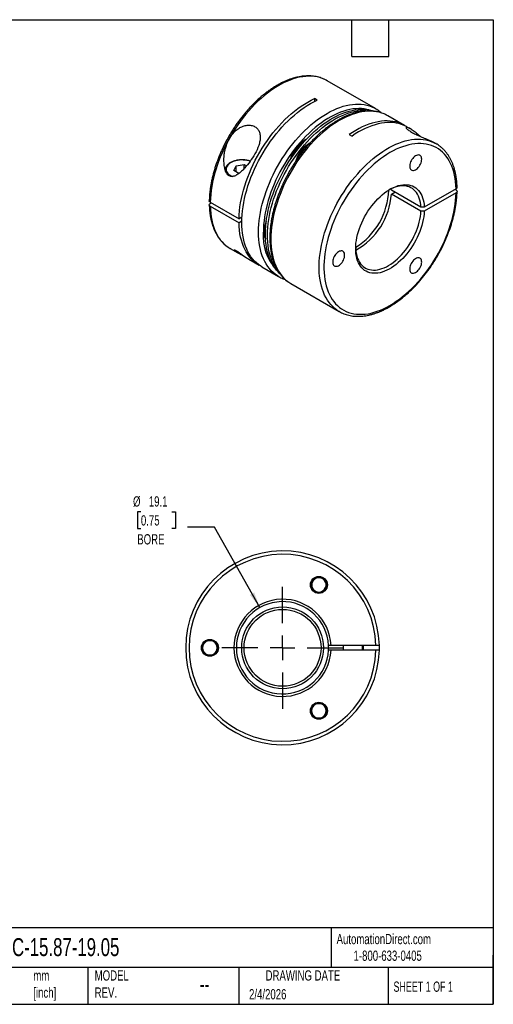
# Model space of a CAD drawing. Header units: millimetres. Extents: x 6 to 273, y 6 to 210.
# Tile 2 of 2: x 175 to 273, y 6 to 210. Entities that reach past the tile are written whole.
import ezdxf

# ---------------------------------------------------------------- set-up
doc = ezdxf.new("R2010")
doc.units = ezdxf.units.MM
doc.linetypes.add('SLD-Center', pattern=[19.05, 15.24, -1.27, 1.27, -1.27])
doc.linetypes.add('SLD-Solid', pattern=[0])
doc.layers.add('CENTER', color=40, linetype='SLD-Center')
doc.layers.add('DIMENSIONS', color=140, linetype='SLD-Solid', lineweight=25)
doc.layers.add('TEXT', color=140, linetype='SLD-Solid', lineweight=25)
doc.styles.add('SLDTEXTSTYLE0', font='TXT', dxfattribs={"width": 0.7})
doc.styles.add('SLDTEXTSTYLE1', font='TXT', dxfattribs={"width": 0.65})
doc.dimstyles.new('SLDDIMSTYLE2', dxfattribs={"dimtxt": 2.158008, "dimasz": 3.302, "dimexe": 0, "dimexo": 0.0625, "dimgap": 0.539502, "dimtad": 0, "dimtih": 1, "dimtoh": 1, "dimdec": 1, "dimrnd": 1e-09, "dimzin": 12, "dimdsep": 46, "dimtxsty": 'SLDTEXTSTYLE0', "dimsah": 1, "dimcen": 0, "dimadec": 0, "dimazin": 3, "dimtfac": 1, "dimtdec": 1, "dimtofl": 0, "dimtmove": 0, "dimatfit": 3, "dimfxl": 0, "dimfrac": 2, "dimtolj": 1, "dimtzin": 12, "dimarcsym": 0})

# ---------------------------------------------------------------- blocks, each defined once
blk = doc.blocks.new('_D_2')
at = {"layer": 'DIMENSIONS'}
for p, q in [((200.28, 107.98), (199.56, 107.98)), ((199.56, 107.98), (199.56, 104.55)), ((206.69, 107.98), (207.42, 107.98)), ((207.42, 107.98), (207.42, 104.55)), ((199.56, 104.55), (200.28, 104.55)), ((207.42, 104.55), (206.69, 104.55)), ((215.47, 104.85), (209.91, 104.85)), ((224.85, 88.21), (215.47, 104.85))]:
    blk.add_line(p, q, dxfattribs=at)
blk.add_solid([(224.85, 88.21), (223.67, 91.34), (222.79, 90.84)], dxfattribs=at)
at = {"layer": 'DIMENSIONS', "char_height": 2.117, "attachment_point": 1, "style": 'SLDTEXTSTYLE0'}
for s, insert in [('%%c', (198.65, 111.19)), ('19.1', (201.91, 111.19)), ('0.75', (200.28, 107.28)), ('BORE', (199.53, 103.37))]:
    blk.add_mtext(s, dxfattribs=dict(at, insert=insert))
blk = doc.blocks.new('SW_CENTERMARKSYMBOL_0')
at = {"layer": 'CENTER', "color": 0}
for p, q in [((0, 5.08), (0, 12.565)), ((0, 0), (0, 2.54)), ((-5.08, 0), (-12.565, 0)), ((0, 0), (-2.54, 0)), ((0, 0), (0, -2.54)), ((0, 0), (2.54, 0)), ((5.08, 0), (12.565, 0)), ((0, -5.08), (0, -12.565))]:
    blk.add_line(p, q, dxfattribs=at)

msp = doc.modelspace()

# ---------------------------------------------------------------- linework, layer by layer
for p, q in [((248.71, 191.2), (238.74, 196.95)), ((236.66, 192.94), (236.09, 193.27)), ((236.09, 193.27), (236.09, 192.67)), ((248.71, 191.2), (248.73, 191.18)), ((251.25, 189.73), (251.24, 189.73)), ((254.72, 187.73), (251.25, 189.73)), ((255.91, 187.04), (255.28, 187.4)), ((243.3, 185.84), (243.87, 185.51)), ((261.22, 183.97), (261.17, 184)), ((261.22, 183.97), (261.26, 183.95)), ((219.5, 178.43), (219.95, 179.4)), ((219.95, 179.4), (221.62, 179.66)), ((219.95, 178.18), (219.95, 179.4)), ((221.62, 179.66), (222.09, 179.39)), ((221.62, 178.85), (221.62, 179.66)), ((220.53, 177.84), (219.5, 178.43)), ((220.5, 177.85), (220.56, 177.86)), ((252.01, 174.37), (251.99, 174.67)), ((258.09, 170.86), (252.01, 174.37)), ((252.01, 173.55), (252.72, 173.96)), ((258.09, 170.04), (252.01, 173.55)), ((265.36, 174.65), (258.8, 170.86)), ((265.36, 173.83), (258.8, 170.04)), ((265.36, 174.4), (265.15, 174.53)), ((214.6, 171.88), (220.54, 168.45)), ((214.6, 171.63), (214.81, 171.75)), ((214.6, 171.06), (220.54, 167.63)), ((221.13, 168.79), (220.54, 168.45)), ((221.1, 167.96), (220.54, 167.63)), ((218.74, 162.31), (220.29, 161.41)), ((222.34, 160.24), (222.56, 160.1)), ((222.56, 160.1), (224.68, 158.88)), ((225.24, 158.55), (228.71, 156.55)), ((228.73, 156.54), (228.71, 156.55)), ((231.25, 155.08), (241.22, 149.33)), ((241.27, 149.3), (241.22, 149.33)), ((235.43, 93.57), (236.81, 94.63)), ((235.66, 91.85), (235.43, 93.57)), ((236.81, 94.63), (238.41, 93.96)), ((238.41, 93.96), (238.63, 92.24)), ((237.26, 91.19), (235.66, 91.85)), ((238.63, 92.24), (237.26, 91.19)), ((212.8, 79.92), (213.66, 81.42)), ((213.66, 81.42), (215.4, 81.42)), ((215.4, 81.42), (216.26, 79.92)), ((213.66, 78.42), (212.8, 79.92)), ((216.26, 79.92), (215.4, 78.42)), ((239.54, 80.42), (239.04, 80.42)), ((239.54, 79.42), (239.04, 79.42)), ((248.82, 80.42), (239.54, 80.42)), ((248.82, 79.42), (239.54, 79.42)), ((242.03, 80.42), (242.03, 79.42)), ((246.03, 79.42), (246.03, 80.42)), ((215.4, 78.42), (213.66, 78.42)), ((235.3, 66.93), (236.16, 68.43)), ((236.16, 68.43), (237.9, 68.43)), ((237.9, 68.43), (238.76, 66.93)), ((236.16, 65.43), (235.3, 66.93)), ((237.9, 65.43), (236.16, 65.43)), ((238.76, 66.93), (237.9, 65.43))]:
    msp.add_line(p, q)
at = {"flags": 128}
for points in [[(238.74, 196.95), (238.25, 197.2), (237.75, 197.42), (237.22, 197.6), (236.67, 197.73), (236.1, 197.82), (235.52, 197.88), (234.92, 197.89), (234.31, 197.86), (233.69, 197.79), (233.05, 197.67), (232.4, 197.52), (231.75, 197.33), (231.09, 197.09), (230.42, 196.82), (229.75, 196.51), (229.08, 196.16), (228.41, 195.77), (227.74, 195.34), (227.07, 194.88), (226.4, 194.39), (225.74, 193.86), (225.09, 193.3), (224.44, 192.71), (223.81, 192.09), (223.18, 191.44), (222.57, 190.76), (221.97, 190.06), (221.39, 189.34), (220.82, 188.59), (220.27, 187.83), (219.74, 187.04), (219.23, 186.24), (218.75, 185.42), (218.28, 184.59), (217.84, 183.75), (217.42, 182.9), (217.03, 182.04), (216.67, 181.18), (216.33, 180.31), (216.02, 179.44), (215.74, 178.57), (215.49, 177.71), (215.27, 176.85), (215.08, 175.99), (214.92, 175.14), (214.79, 174.31), (214.7, 173.48), (214.63, 172.67), (214.6, 171.88)], [(220.54, 168.45), (220.57, 169.26), (220.64, 170.08), (220.74, 170.92), (220.87, 171.77), (221.04, 172.64), (221.23, 173.51), (221.46, 174.38), (221.72, 175.27), (222.01, 176.15), (222.33, 177.03), (222.68, 177.91), (223.05, 178.79), (223.46, 179.66), (223.89, 180.53), (224.34, 181.38), (224.82, 182.22), (225.32, 183.05), (225.85, 183.86), (226.39, 184.65), (226.96, 185.43), (227.54, 186.18), (228.14, 186.91), (228.75, 187.61), (229.38, 188.29), (230.02, 188.93), (230.67, 189.55), (231.33, 190.14), (232, 190.69), (232.68, 191.21), (233.36, 191.7), (234.04, 192.15), (234.72, 192.56), (235.41, 192.93), (236.09, 193.27)], [(225.24, 158.55), (225.03, 158.68), (224.57, 159), (224.14, 159.35), (223.74, 159.74), (223.36, 160.16), (223.01, 160.62), (222.68, 161.12), (222.39, 161.65), (222.12, 162.21), (221.88, 162.81), (221.68, 163.43), (221.5, 164.08), (221.36, 164.76), (221.25, 165.46), (221.17, 166.19), (221.12, 166.94), (221.1, 167.71), (221.12, 168.5), (221.17, 169.31), (221.25, 170.13), (221.36, 170.96), (221.5, 171.8), (221.68, 172.66), (221.88, 173.52), (222.12, 174.39), (222.39, 175.26), (222.68, 176.13), (223.01, 177), (223.36, 177.87), (223.74, 178.73), (224.14, 179.59), (224.57, 180.44), (225.03, 181.28), (225.51, 182.1), (226.01, 182.91), (226.53, 183.71), (227.07, 184.49), (227.63, 185.25), (228.21, 185.98), (228.8, 186.7), (229.41, 187.39), (230.03, 188.05), (230.67, 188.69), (231.31, 189.29), (231.96, 189.87), (232.62, 190.41), (233.29, 190.92), (233.96, 191.4), (234.63, 191.84), (235.31, 192.24), (235.98, 192.61), (236.66, 192.94)], [(224.57, 165.71), (224.58, 166.5), (224.63, 167.3), (224.71, 168.12), (224.82, 168.95), (224.96, 169.79), (225.14, 170.64), (225.34, 171.5), (225.58, 172.37), (225.84, 173.23), (226.14, 174.1), (226.46, 174.97), (226.81, 175.84), (227.19, 176.7), (227.59, 177.55), (228.02, 178.4), (228.47, 179.24), (228.95, 180.06), (229.45, 180.87), (229.97, 181.67), (230.5, 182.44), (231.06, 183.2), (231.64, 183.94), (232.23, 184.65), (232.83, 185.34), (233.45, 186), (234.08, 186.64), (234.72, 187.24), (235.37, 187.82), (236.03, 188.37), (236.69, 188.88), (237.36, 189.36), (238.03, 189.8), (238.71, 190.21), (239.38, 190.58), (240.05, 190.91), (240.72, 191.2), (241.38, 191.46), (242.04, 191.67), (242.69, 191.84), (243.33, 191.98), (243.96, 192.07), (244.58, 192.12), (245.19, 192.13), (245.78, 192.1), (246.35, 192.03), (246.91, 191.91), (247.45, 191.76), (247.97, 191.56), (248.47, 191.33), (248.71, 191.2)], [(247.31, 190.95), (246.96, 191.03), (246.4, 191.13), (245.83, 191.19), (245.25, 191.21), (244.65, 191.18), (244.04, 191.12), (243.42, 191.01), (242.79, 190.86), (242.15, 190.68), (241.5, 190.45), (240.85, 190.18), (240.19, 189.88), (239.53, 189.53), (238.87, 189.15), (238.21, 188.74), (237.56, 188.28), (236.91, 187.8), (236.26, 187.28), (235.62, 186.73), (234.99, 186.14), (234.36, 185.53), (233.75, 184.89), (233.15, 184.22), (232.57, 183.53), (232, 182.82), (231.45, 182.08), (230.92, 181.33), (230.4, 180.55), (229.91, 179.76), (229.44, 178.96), (228.99, 178.14), (228.56, 177.32), (228.16, 176.48), (227.79, 175.64), (227.44, 174.79), (227.12, 173.94), (226.83, 173.09), (226.56, 172.24), (226.33, 171.39), (226.13, 170.55), (225.95, 169.71), (225.81, 168.89), (225.7, 168.07), (225.62, 167.27), (225.57, 166.48), (225.56, 165.71)], [(227.83, 158.41), (227.51, 158.9), (227.22, 159.42), (226.96, 159.97), (226.73, 160.55), (226.53, 161.16), (226.36, 161.8), (226.22, 162.47), (226.11, 163.16), (226.04, 163.87), (225.99, 164.61), (225.98, 165.37), (226, 166.14), (226.05, 166.93), (226.13, 167.74), (226.24, 168.55), (226.39, 169.38), (226.56, 170.22), (226.77, 171.06), (227, 171.91), (227.27, 172.77), (227.56, 173.62), (227.88, 174.47), (228.23, 175.32), (228.61, 176.17), (229.01, 177.01), (229.43, 177.84), (229.88, 178.66), (230.36, 179.46), (230.85, 180.26), (231.36, 181.03), (231.9, 181.79), (232.45, 182.53), (233.02, 183.25), (233.6, 183.94), (234.2, 184.62), (234.81, 185.26), (235.43, 185.88), (236.07, 186.46), (236.71, 187.02), (237.36, 187.55), (238.01, 188.04), (238.67, 188.5), (239.33, 188.92), (239.99, 189.31), (240.65, 189.66), (241.31, 189.97), (241.96, 190.25), (242.61, 190.49), (243.26, 190.68), (243.89, 190.84), (244.52, 190.95), (245.13, 191.03), (245.74, 191.06), (246.33, 191.06), (246.9, 191.01), (247.46, 190.92), (248, 190.79), (248.38, 190.67)], [(228.59, 157.72), (228.25, 158.16), (227.93, 158.65), (227.65, 159.17), (227.39, 159.72), (227.16, 160.31), (226.96, 160.92), (226.79, 161.56), (226.65, 162.22), (226.54, 162.92), (226.46, 163.63), (226.42, 164.37), (226.4, 165.12), (226.42, 165.9), (226.47, 166.69), (226.55, 167.49), (226.67, 168.31), (226.81, 169.14), (226.99, 169.97), (227.19, 170.82), (227.43, 171.67), (227.69, 172.52), (227.99, 173.37), (228.31, 174.23), (228.66, 175.08), (229.03, 175.92), (229.43, 176.76), (229.86, 177.59), (230.31, 178.41), (230.78, 179.22), (231.27, 180.01), (231.79, 180.79), (232.32, 181.55), (232.87, 182.29), (233.44, 183), (234.03, 183.7), (234.62, 184.37), (235.24, 185.01), (235.86, 185.63), (236.49, 186.22), (237.13, 186.78), (237.78, 187.3), (238.43, 187.8), (239.09, 188.25), (239.75, 188.68), (240.41, 189.07), (241.07, 189.42), (241.73, 189.73), (242.39, 190), (243.04, 190.24), (243.68, 190.44), (244.32, 190.59), (244.94, 190.71), (245.56, 190.78), (246.16, 190.82), (246.75, 190.81), (247.32, 190.76), (247.5, 190.74)], [(251.24, 189.73), (251.01, 189.86), (250.51, 190.09), (250, 190.29), (249.46, 190.44), (248.9, 190.56), (248.32, 190.63), (247.73, 190.66), (247.13, 190.65), (246.51, 190.6), (245.88, 190.51), (245.24, 190.37), (244.59, 190.2), (243.93, 189.99), (243.27, 189.73), (242.6, 189.44), (241.93, 189.11), (241.25, 188.74), (240.58, 188.33), (239.91, 187.89), (239.24, 187.41), (238.58, 186.9), (237.92, 186.35), (237.27, 185.77), (236.63, 185.17), (236, 184.53), (235.38, 183.87), (234.77, 183.18), (234.18, 182.47), (233.61, 181.73), (233.05, 180.97), (232.51, 180.2), (231.99, 179.4), (231.49, 178.59), (231.02, 177.77), (230.57, 176.93), (230.14, 176.08), (229.73, 175.23), (229.36, 174.37), (229.01, 173.5), (228.68, 172.63), (228.39, 171.76), (228.12, 170.9), (227.89, 170.03), (227.68, 169.17), (227.51, 168.32), (227.37, 167.48), (227.26, 166.65), (227.18, 165.83), (227.13, 165.03), (227.11, 164.24), (227.13, 163.47), (227.18, 162.73), (227.26, 162), (227.37, 161.3), (227.51, 160.62), (227.68, 159.97), (227.89, 159.35), (228.12, 158.76), (228.39, 158.2), (228.68, 157.67), (229.01, 157.17), (229.36, 156.71), (229.73, 156.28), (230.14, 155.89), (230.57, 155.54), (230.81, 155.36)], [(255, 187.56), (254.93, 187.6), (254.45, 187.87), (253.95, 188.11), (253.43, 188.3), (252.89, 188.45), (252.33, 188.56), (251.75, 188.63), (251.16, 188.66), (250.55, 188.65), (249.93, 188.6), (249.29, 188.5), (248.65, 188.36), (248, 188.18), (247.34, 187.97), (246.67, 187.71), (246, 187.41), (245.33, 187.07), (244.65, 186.7), (243.98, 186.29), (243.3, 185.84)], [(255.28, 187.4), (255.14, 187.48), (254.64, 187.73), (254.11, 187.93), (253.57, 188.1), (253.01, 188.22), (252.42, 188.3), (251.82, 188.33), (251.21, 188.33), (250.58, 188.28), (249.94, 188.19), (249.29, 188.05), (248.63, 187.88), (247.96, 187.66), (247.28, 187.4), (246.6, 187.1), (245.92, 186.76), (245.24, 186.38), (244.55, 185.97), (243.87, 185.51)], [(241.22, 149.33), (241.22, 149.33), (240.76, 149.63), (240.32, 149.96), (239.9, 150.33), (239.51, 150.74), (239.15, 151.18), (238.81, 151.66), (238.5, 152.17), (238.22, 152.72), (237.97, 153.3), (237.75, 153.9), (237.56, 154.54), (237.4, 155.2), (237.28, 155.89), (237.18, 156.61), (237.12, 157.34), (237.09, 158.1), (237.09, 158.88), (237.12, 159.67), (237.18, 160.48), (237.28, 161.31), (237.4, 162.14), (237.56, 162.99), (237.75, 163.84), (237.97, 164.71), (238.22, 165.57), (238.5, 166.44), (238.81, 167.31), (239.15, 168.17), (239.51, 169.04), (239.9, 169.9), (240.32, 170.75), (240.76, 171.59), (241.22, 172.42), (241.71, 173.24), (242.22, 174.04), (242.74, 174.82), (243.29, 175.59), (243.86, 176.34), (244.44, 177.06), (245.04, 177.77), (245.65, 178.44), (246.28, 179.09), (246.91, 179.71), (247.56, 180.31), (248.21, 180.87), (248.87, 181.39), (249.54, 181.89), (250.21, 182.35), (250.88, 182.78), (251.55, 183.17), (252.22, 183.52), (252.89, 183.83), (253.56, 184.1), (254.22, 184.34), (254.87, 184.53), (255.52, 184.69), (256.16, 184.8), (256.78, 184.88), (257.39, 184.91), (257.99, 184.9), (258.57, 184.84), (259.14, 184.75), (259.69, 184.62), (260.22, 184.44), (260.73, 184.23), (261.21, 183.98), (261.22, 183.97)], [(265.36, 174.65), (265.33, 175.39), (265.26, 176.11), (265.17, 176.81), (265.04, 177.48), (264.88, 178.13), (264.69, 178.75), (264.47, 179.34), (264.22, 179.9), (263.94, 180.43), (263.64, 180.92), (263.3, 181.39), (262.94, 181.81), (262.55, 182.2), (262.14, 182.56), (261.7, 182.87), (261.24, 183.15), (260.76, 183.39), (260.25, 183.59), (259.73, 183.75), (259.18, 183.87), (258.62, 183.94), (258.05, 183.98), (257.46, 183.98), (256.85, 183.93), (256.23, 183.84), (255.61, 183.71), (254.97, 183.55), (254.33, 183.34), (253.68, 183.09), (253.02, 182.8), (252.37, 182.48), (251.71, 182.12), (251.05, 181.72), (250.39, 181.28), (249.74, 180.81), (249.09, 180.31), (248.44, 179.77), (247.81, 179.2), (247.18, 178.61), (246.56, 177.98), (245.96, 177.33), (245.37, 176.65), (244.79, 175.95), (244.23, 175.22), (243.69, 174.47), (243.17, 173.71), (242.66, 172.93), (242.18, 172.13), (241.72, 171.32), (241.28, 170.5), (240.87, 169.67), (240.48, 168.83), (240.12, 167.98), (239.79, 167.13), (239.48, 166.28), (239.21, 165.43), (238.96, 164.58), (238.74, 163.74), (238.55, 162.9), (238.39, 162.07), (238.27, 161.25), (238.17, 160.44), (238.11, 159.65), (238.08, 158.87), (238.08, 158.11), (238.11, 157.37), (238.17, 156.64), (238.27, 155.95), (238.39, 155.27), (238.55, 154.62), (238.74, 154), (238.96, 153.41), (239.21, 152.85), (239.48, 152.32), (239.79, 151.82), (240.12, 151.36), (240.48, 150.93), (240.87, 150.54), (241.28, 150.18), (241.72, 149.87), (242.18, 149.59), (242.66, 149.35), (243.17, 149.15), (243.69, 148.99), (244.23, 148.87), (244.79, 148.79), (245.37, 148.75), (245.96, 148.75), (246.56, 148.8), (247.18, 148.88), (247.81, 149.01), (248.44, 149.17), (249.09, 149.38), (249.74, 149.63), (250.39, 149.91), (251.05, 150.24), (251.71, 150.6), (252.37, 151), (253.02, 151.43), (253.68, 151.9), (254.33, 152.4), (254.97, 152.94), (255.61, 153.5), (256.23, 154.1), (256.85, 154.72), (257.46, 155.38), (258.05, 156.05), (258.62, 156.76), (259.18, 157.48), (259.73, 158.23), (260.25, 158.99), (260.76, 159.77), (261.24, 160.57), (261.7, 161.38), (262.14, 162.2), (262.55, 163.03), (262.94, 163.87), (263.3, 164.72), (263.64, 165.56), (263.94, 166.42), (264.22, 167.27), (264.47, 168.11), (264.69, 168.96), (264.88, 169.8), (265.04, 170.63), (265.17, 171.45), (265.26, 172.26), (265.33, 173.05), (265.36, 173.83)], [(258.26, 180.75), (258.24, 180.97), (258.2, 181.16), (258.12, 181.33), (258.01, 181.46), (257.88, 181.56), (257.72, 181.61), (257.55, 181.63), (257.37, 181.6), (257.17, 181.54), (256.97, 181.43), (256.77, 181.29), (256.58, 181.12), (256.4, 180.91), (256.24, 180.69), (256.1, 180.45), (255.98, 180.19), (255.88, 179.94), (255.82, 179.68), (255.79, 179.44), (255.79, 179.21), (255.82, 179), (255.88, 178.82), (255.98, 178.67), (256.1, 178.55), (256.24, 178.47), (256.4, 178.44), (256.58, 178.44), (256.77, 178.49), (256.97, 178.58), (257.17, 178.7), (257.37, 178.86), (257.55, 179.05), (257.72, 179.26), (257.88, 179.5), (258.01, 179.75), (258.12, 180), (258.2, 180.26), (258.24, 180.51), (258.26, 180.75)], [(222.83, 180.34), (222.55, 180.42), (222.18, 180.51), (221.8, 180.56), (221.42, 180.59), (221.02, 180.6), (220.64, 180.57), (220.25, 180.52), (219.89, 180.45), (219.54, 180.35), (219.21, 180.22), (218.91, 180.08), (218.64, 179.92), (218.41, 179.73), (218.21, 179.54), (218.06, 179.33), (217.95, 179.11), (217.89, 178.89), (217.87, 178.66), (217.9, 178.44), (217.98, 178.22), (218.1, 178), (218.26, 177.8), (218.46, 177.61), (218.7, 177.43), (218.98, 177.27), (219.16, 177.18)], [(258.8, 170.04), (258.76, 169.47), (258.69, 168.89), (258.58, 168.29), (258.45, 167.69), (258.29, 167.07), (258.09, 166.46), (257.87, 165.84), (257.62, 165.23), (257.34, 164.62), (257.04, 164.03), (256.71, 163.44), (256.36, 162.86), (255.99, 162.3), (255.6, 161.76), (255.2, 161.24), (254.77, 160.74), (254.34, 160.27), (253.89, 159.82), (253.43, 159.41), (252.96, 159.03), (252.49, 158.67), (252.02, 158.36), (251.54, 158.08), (251.07, 157.84), (250.59, 157.63), (250.13, 157.47), (249.67, 157.34), (249.21, 157.26), (248.77, 157.22), (248.35, 157.22), (247.94, 157.26), (247.54, 157.34), (247.17, 157.46), (246.81, 157.62), (246.48, 157.82), (246.17, 158.07), (245.89, 158.34), (245.63, 158.66), (245.4, 159.01), (245.2, 159.39), (245.03, 159.8), (244.88, 160.24), (244.77, 160.72), (244.69, 161.21), (244.65, 161.73), (244.63, 162.27), (244.65, 162.83), (244.69, 163.41), (244.77, 163.99), (244.88, 164.59), (245.03, 165.2), (245.2, 165.81), (245.4, 166.43), (245.63, 167.04), (245.89, 167.65), (246.17, 168.26), (246.48, 168.86), (246.81, 169.44), (247.17, 170.01), (247.54, 170.57), (247.94, 171.11), (248.35, 171.62), (248.77, 172.11), (249.21, 172.58), (249.67, 173.01), (250.13, 173.42), (250.59, 173.8), (251.07, 174.14), (251.54, 174.45), (252.02, 174.72), (252.49, 174.95), (252.96, 175.14), (253.43, 175.3), (253.89, 175.41), (254.34, 175.48), (254.77, 175.51), (255.2, 175.5), (255.6, 175.45), (255.99, 175.36), (256.36, 175.23), (256.71, 175.06), (257.04, 174.85), (257.34, 174.6), (257.62, 174.31), (257.87, 173.98), (258.09, 173.63), (258.29, 173.24), (258.45, 172.82), (258.58, 172.36), (258.69, 171.89), (258.76, 171.38), (258.8, 170.86)], [(258.09, 170.86), (258.05, 171.37), (257.98, 171.85), (257.88, 172.32), (257.74, 172.75), (257.58, 173.15), (257.39, 173.53), (257.17, 173.87), (256.92, 174.18), (256.64, 174.45), (256.34, 174.68), (256.02, 174.88), (255.68, 175.03), (255.31, 175.15), (254.93, 175.23), (254.53, 175.26), (254.11, 175.26), (253.68, 175.21), (253.24, 175.12), (252.8, 174.99), (252.34, 174.83), (251.88, 174.62), (251.54, 174.44)], [(214.6, 171.06), (214.63, 170.3), (214.7, 169.57), (214.79, 168.85), (214.92, 168.17), (215.08, 167.5), (215.27, 166.87), (215.49, 166.26), (215.74, 165.68), (216.02, 165.14), (216.33, 164.63), (216.67, 164.15), (217.03, 163.71), (217.42, 163.3), (217.84, 162.93), (218.28, 162.6), (218.74, 162.31)], [(258.8, 170.86), (258.4, 170.86), (258.09, 170.86)], [(244.63, 162.48), (244.65, 162.16), (244.69, 161.65), (244.77, 161.17), (244.88, 160.72), (245.02, 160.29), (245.19, 159.89), (245.39, 159.53), (245.62, 159.19), (245.87, 158.89), (246.16, 158.63), (246.46, 158.41), (246.79, 158.22), (247.14, 158.07), (247.51, 157.97), (247.9, 157.9), (248.3, 157.87), (248.72, 157.89), (249.15, 157.94), (249.59, 158.04), (250.04, 158.18), (250.5, 158.35), (250.96, 158.57), (251.42, 158.82), (251.88, 159.11), (252.34, 159.44), (252.8, 159.79), (253.24, 160.18), (253.68, 160.6), (254.11, 161.05), (254.53, 161.53), (254.93, 162.02), (255.31, 162.54), (255.68, 163.08), (256.02, 163.64), (256.34, 164.2), (256.64, 164.78), (256.92, 165.37), (257.17, 165.96), (257.39, 166.56), (257.58, 167.16), (257.74, 167.75), (257.88, 168.34), (257.98, 168.92), (258.05, 169.49), (258.09, 170.04)], [(258.8, 170.04), (258.4, 170.04), (258.09, 170.04)], [(224.96, 158.72), (224.82, 158.8), (224.34, 159.09), (223.89, 159.42), (223.46, 159.78), (223.05, 160.19), (222.68, 160.63), (222.33, 161.11), (222.01, 161.63), (221.72, 162.18), (221.46, 162.76), (221.23, 163.37), (221.04, 164.02), (220.87, 164.69), (220.74, 165.39), (220.64, 166.11), (220.57, 166.86), (220.54, 167.63)], [(228.71, 156.55), (228.47, 156.7), (228.02, 157.01), (227.59, 157.36), (227.19, 157.75), (226.81, 158.18), (226.46, 158.64), (226.14, 159.14), (225.84, 159.66), (225.58, 160.23), (225.34, 160.82), (225.14, 161.44), (224.96, 162.09), (224.82, 162.77), (224.71, 163.47), (224.63, 164.2), (224.58, 164.94), (224.57, 165.71)], [(218.74, 162.31), (218.75, 162.31), (218.75, 162.3)], [(221.74, 160.64), (221.49, 160.78), (221.22, 160.92), (220.95, 161.05), (220.64, 161.22), (220.35, 161.38), (220, 161.59), (219.76, 161.76), (219.59, 161.9), (219.53, 161.98), (219.53, 162.03), (219.56, 162.04), (219.63, 162.03), (219.8, 161.96), (220.01, 161.85), (220.27, 161.69), (220.62, 161.46), (220.87, 161.28), (221.11, 161.1), (221.46, 160.85), (221.79, 160.61), (222.08, 160.41), (222.34, 160.24), (222.34, 160.24)], [(242.35, 160.96), (242.33, 161.18), (242.29, 161.37), (242.21, 161.54), (242.1, 161.67), (241.97, 161.77), (241.81, 161.82), (241.64, 161.84), (241.46, 161.81), (241.26, 161.75), (241.06, 161.64), (240.86, 161.5), (240.67, 161.32), (240.49, 161.12), (240.33, 160.9), (240.19, 160.65), (240.07, 160.4), (239.97, 160.14), (239.91, 159.89), (239.88, 159.64), (239.88, 159.41), (239.91, 159.21), (239.97, 159.02), (240.07, 158.87), (240.19, 158.76), (240.33, 158.68), (240.49, 158.65), (240.67, 158.65), (240.86, 158.7), (241.06, 158.78), (241.26, 158.91), (241.46, 159.07), (241.64, 159.26), (241.81, 159.47), (241.97, 159.71), (242.1, 159.95), (242.21, 160.21), (242.29, 160.47), (242.33, 160.72), (242.35, 160.96)], [(258.26, 159.53), (258.24, 159.75), (258.2, 159.95), (258.12, 160.12), (258.01, 160.25), (257.88, 160.34), (257.72, 160.4), (257.55, 160.42), (257.37, 160.39), (257.17, 160.32), (256.97, 160.22), (256.77, 160.08), (256.58, 159.9), (256.4, 159.7), (256.24, 159.47), (256.1, 159.23), (255.98, 158.98), (255.88, 158.72), (255.82, 158.47), (255.79, 158.22), (255.79, 157.99), (255.82, 157.78), (255.88, 157.6), (255.98, 157.45), (256.1, 157.34), (256.24, 157.26), (256.4, 157.22), (256.58, 157.23), (256.77, 157.28), (256.97, 157.36), (257.17, 157.49), (257.37, 157.64), (257.55, 157.83), (257.72, 158.05), (257.88, 158.28), (258.01, 158.53), (258.12, 158.79), (258.2, 159.04), (258.24, 159.29), (258.26, 159.53)], [(230.81, 155.36), (231.02, 155.23), (231.25, 155.08)], [(246.1, 80.42), (246.16, 80.19), (246.18, 79.92)], [(246.18, 79.92), (246.16, 79.65), (246.1, 79.42)], [(249.52, 79.42), (249.53, 79.92), (249.52, 80.42)]]:
    msp.add_lwpolyline(points, dxfattribs=at)
for centre, radius in [((237.03, 92.91), 1.75), ((229.53, 79.92), 8.44), ((229.53, 79.92), 7.94), ((214.53, 79.92), 1.75), ((237.03, 66.93), 1.75)]:
    msp.add_circle(centre, radius)
for centre, radius, start, end in [((237.13, 179.25), 6.2, 116.535, 167.1322), ((236.39, 179.67), 5.26, 118.0005, 166.2304), ((237.22, 179.25), 5.84, 132.3516, 151.1685), ((238.58, 178.42), 6.57, 122.0042, 161.8014), ((235.38, 181.71), 3.22, 109.3328, 118.9042), ((236.91, 174.91), 14.55, 302.0667, 357.9601), ((237.61, 174.57), 14.44, 299.2385, 355.9446), ((229.89, 165.83), 4.16, 155.5959, 200.6613), ((236.25, 165), 10.72, 176.1772, 221.5398), ((233.7, 162.5), 7.15, 214.866, 229.0081), ((229.53, 79.92), 20, 1.4325, 358.5674), ((229.53, 79.92), 19.3, 1.4845, 358.5155), ((237.03, 92.91), 1.5, 127.4773, 187.4773), ((237.03, 92.91), 1.5, 67.4773, 127.4773), ((237.03, 92.91), 1.5, 7.4773, 67.4773), ((237.03, 92.91), 1.5, 187.4773, 247.4773), ((237.03, 92.91), 1.5, 247.4773, 307.4773), ((237.03, 92.91), 1.5, 307.4773, 7.4773), ((229.53, 79.92), 10.03, 2.8588, 357.1412), ((229.53, 79.92), 9.53, 3.009, 356.991), ((214.53, 79.92), 1.5, 90, 150), ((214.53, 79.92), 1.5, 30, 90), ((214.53, 79.92), 1.5, 150, 210), ((214.53, 79.92), 1.5, 330, 30), ((229.53, 79.92), 9.52, 356.991, 3.009), ((244.53, 79.92), 1.61, 341.9071, 18.0929), ((214.53, 79.92), 1.5, 210, 270), ((214.53, 79.92), 1.5, 270, 330), ((237.03, 66.93), 1.5, 150, 210), ((237.03, 66.93), 1.5, 90, 150), ((237.03, 66.93), 1.5, 30, 90), ((237.03, 66.93), 1.5, 330, 30), ((237.03, 66.93), 1.5, 210, 270), ((237.03, 66.93), 1.5, 270, 330)]:
    msp.add_arc(centre, radius, start, end)
for points, knots in [([(238.82, 196.9), (238.8, 196.92), (238.62, 197.03), (238.28, 197.2), (237.78, 197.42), (237.27, 197.6), (236.74, 197.74), (236.2, 197.85), (235.64, 197.92), (235.06, 197.95), (234.48, 197.95), (233.88, 197.91), (233.27, 197.83), (232.65, 197.71), (232.02, 197.56), (231.38, 197.36), (230.74, 197.14), (230.1, 196.87), (229.46, 196.57), (228.81, 196.24), (228.16, 195.87), (227.52, 195.47), (226.88, 195.04), (226.24, 194.57), (225.61, 194.08), (224.98, 193.55), (224.36, 193), (223.75, 192.42), (223.16, 191.82), (222.57, 191.19), (221.99, 190.54), (221.43, 189.87), (220.89, 189.17), (220.36, 188.46), (219.84, 187.73), (219.35, 186.98), (218.87, 186.22), (218.42, 185.45), (217.98, 184.66), (217.56, 183.86), (217.17, 183.06), (216.8, 182.25), (216.46, 181.43), (216.14, 180.61), (215.84, 179.79), (215.57, 178.97), (215.33, 178.14), (215.11, 177.33), (214.92, 176.51), (214.76, 175.7), (214.63, 174.9), (214.52, 174.11), (214.45, 173.33), (214.41, 172.68), (214.4, 172.3), (214.39, 172.16)], [0, 0, 0, 0, 0.002846, 0.02165, 0.040452, 0.059268, 0.078118, 0.09702, 0.115987, 0.135027, 0.154142, 0.173331, 0.19259, 0.211908, 0.231279, 0.25069, 0.270134, 0.2896, 0.309082, 0.328573, 0.348068, 0.367561, 0.387052, 0.406537, 0.426015, 0.445486, 0.46495, 0.484407, 0.503856, 0.523299, 0.542735, 0.562167, 0.581593, 0.601015, 0.620434, 0.639851, 0.659266, 0.678681, 0.698095, 0.71751, 0.736926, 0.756344, 0.775766, 0.795191, 0.814621, 0.834056, 0.853498, 0.872947, 0.892403, 0.911867, 0.93134, 0.950822, 0.970313, 0.989812, 1, 1, 1, 1]), ([(249.9, 190.33), (249.88, 190.35), (249.73, 190.49), (249.42, 190.73), (249.05, 191), (248.81, 191.13), (248.73, 191.18)], [0, 0, 0, 0, 0.0616692, 0.4337271, 0.8047833, 1, 1, 1, 1]), ([(251.24, 189.73), (251.09, 189.82), (250.78, 189.99), (250.29, 190.2), (249.78, 190.38), (249.25, 190.52), (248.7, 190.63), (248.14, 190.7), (247.57, 190.73), (246.98, 190.72), (246.38, 190.68), (245.77, 190.6), (245.15, 190.48), (244.52, 190.33), (243.88, 190.13), (243.24, 189.9), (242.6, 189.64), (241.95, 189.34), (241.31, 189), (240.66, 188.63), (240.02, 188.23), (239.37, 187.8), (238.74, 187.33), (238.11, 186.84), (237.48, 186.31), (236.86, 185.76), (236.25, 185.18), (235.66, 184.58), (235.07, 183.95), (234.5, 183.3), (233.94, 182.62), (233.39, 181.93), (232.86, 181.22), (232.35, 180.49), (231.85, 179.74), (231.38, 178.98), (230.92, 178.2), (230.48, 177.42), (230.07, 176.62), (229.68, 175.81), (229.31, 175), (228.96, 174.19), (228.64, 173.37), (228.35, 172.54), (228.08, 171.72), (227.84, 170.9), (227.62, 170.08), (227.43, 169.27), (227.27, 168.46), (227.14, 167.66), (227.04, 166.86), (226.96, 166.08), (226.92, 165.31), (226.9, 164.56), (226.91, 163.82), (226.96, 163.1), (227.03, 162.39), (227.13, 161.71), (227.26, 161.04), (227.43, 160.4), (227.62, 159.78), (227.84, 159.19), (228.08, 158.63), (228.36, 158.1), (228.66, 157.59), (228.99, 157.12), (229.34, 156.67), (229.72, 156.26), (230.12, 155.89), (230.48, 155.6), (230.71, 155.44), (230.79, 155.39)], [0, 0, 0, 0, 0.013683, 0.02787, 0.042069, 0.056295, 0.07056, 0.084874, 0.099242, 0.113668, 0.12815, 0.142684, 0.157263, 0.171881, 0.18653, 0.201202, 0.215892, 0.230593, 0.245301, 0.260012, 0.274722, 0.28943, 0.304133, 0.318832, 0.333525, 0.348212, 0.362894, 0.377571, 0.392242, 0.406909, 0.421572, 0.436231, 0.450887, 0.465541, 0.480193, 0.494844, 0.509494, 0.524144, 0.538794, 0.553446, 0.568099, 0.582755, 0.597414, 0.612076, 0.626742, 0.641413, 0.656089, 0.670771, 0.685459, 0.700154, 0.714855, 0.729563, 0.744277, 0.758998, 0.773723, 0.788452, 0.803182, 0.817909, 0.832629, 0.847336, 0.862026, 0.876689, 0.891319, 0.905907, 0.920446, 0.93493, 0.949355, 0.96372, 0.978029, 0.992289, 1, 1, 1, 1]), ([(223.82, 181.88), (224.13, 182.43), (224.4, 183), (224.7, 183.88), (224.78, 184.17), (224.89, 184.75), (224.92, 185.04), (224.92, 185.6), (224.89, 185.87), (224.75, 186.38), (224.65, 186.62), (224.44, 186.93), (224.36, 187.03), (224.18, 187.21), (224.08, 187.29), (223.77, 187.51), (223.53, 187.62), (223.14, 187.73), (223, 187.75), (222.73, 187.78), (222.58, 187.78), (222.3, 187.77), (222.15, 187.76), (221.87, 187.71), (221.72, 187.67), (221.29, 187.54), (221.01, 187.42), (220.47, 187.12), (220.21, 186.94), (219.74, 186.54), (219.51, 186.31), (219.1, 185.83), (218.91, 185.58), (218.57, 185.05), (218.42, 184.77), (218.15, 184.2), (218.03, 183.91), (217.83, 183.32), (217.74, 183.02), (217.6, 182.41), (217.54, 182.09), (217.42, 181.16), (217.4, 180.54), (217.47, 179.6), (217.51, 179.29), (217.65, 178.68), (217.73, 178.39), (217.93, 177.97), (218, 177.84), (218.17, 177.61), (218.26, 177.5), (218.47, 177.33), (218.58, 177.27), (218.82, 177.19), (218.94, 177.17), (219.31, 177.17), (219.55, 177.25), (220.01, 177.47), (220.23, 177.61), (220.66, 177.93), (220.87, 178.11), (221.28, 178.49), (221.48, 178.7), (222.07, 179.34), (222.45, 179.81), (223.17, 180.8), (223.51, 181.32), (223.82, 181.88)], [0, 0, 0, 0, 0.0625, 0.0625, 0.09375, 0.09375, 0.125, 0.125, 0.15625, 0.15625, 0.1875, 0.1875, 0.203125, 0.203125, 0.21875, 0.21875, 0.25, 0.25, 0.265625, 0.265625, 0.28125, 0.28125, 0.296875, 0.296875, 0.3125, 0.3125, 0.34375, 0.34375, 0.375, 0.375, 0.40625, 0.40625, 0.4375, 0.4375, 0.46875, 0.46875, 0.5, 0.5, 0.53125, 0.53125, 0.5625, 0.5625, 0.625, 0.625, 0.65625, 0.65625, 0.6875, 0.6875, 0.703125, 0.703125, 0.71875, 0.71875, 0.734375, 0.734375, 0.75, 0.75, 0.78125, 0.78125, 0.8125, 0.8125, 0.84375, 0.84375, 0.875, 0.875, 0.9375, 0.9375, 1, 1, 1, 1]), ([(256.14, 186.9), (255.99, 186.99), (255.69, 187.17), (255.36, 187.31), (255.14, 187.36), (255.04, 187.33), (255.03, 187.24), (255.12, 187.1), (255.31, 186.91), (255.59, 186.7), (255.95, 186.47), (256.35, 186.24), (256.79, 186.01), (257.26, 185.78), (257.75, 185.56), (258.27, 185.33), (258.79, 185.11), (259.37, 184.87), (259.98, 184.6), (260.55, 184.33), (260.95, 184.13), (261.12, 184.03), (261.17, 184)], [0, 0, 0, 0, 0.071372, 0.144275, 0.202031, 0.261226, 0.309383, 0.358847, 0.407061, 0.457068, 0.49962, 0.54357, 0.583658, 0.624877, 0.665675, 0.70749, 0.751748, 0.796986, 0.859337, 0.923486, 0.980897, 1, 1, 1, 1]), ([(257.94, 185.48), (257.88, 185.53), (257.68, 185.72), (257.33, 186.01), (256.92, 186.35), (256.51, 186.65), (256.26, 186.82), (256.14, 186.9)], [0, 0, 0, 0, 0.086855, 0.311928, 0.536982, 0.768519, 1, 1, 1, 1]), ([(233.62, 183.97), (233.53, 183.9), (233.35, 183.78), (233.08, 183.55), (232.83, 183.29), (232.58, 183.01), (232.35, 182.71), (232.14, 182.39), (231.94, 182.05), (231.79, 181.74), (231.7, 181.54), (231.67, 181.45)], [0, 0, 0, 0, 0.111918, 0.227162, 0.342215, 0.457078, 0.571786, 0.686391, 0.800956, 0.915545, 1, 1, 1, 1]), ([(235.23, 184.12), (235.14, 184.07), (234.95, 183.98), (234.66, 183.79), (234.36, 183.58), (234.07, 183.33), (233.8, 183.05), (233.53, 182.76), (233.28, 182.44), (233.04, 182.1), (232.82, 181.74), (232.63, 181.38), (232.45, 181), (232.31, 180.63), (232.21, 180.36), (232.18, 180.23), (232.18, 180.22)], [0, 0, 0, 0, 0.071502, 0.148666, 0.22582, 0.302915, 0.379937, 0.456887, 0.533779, 0.610629, 0.687456, 0.764281, 0.84112, 0.917993, 0.994919, 1, 1, 1, 1]), ([(265.57, 174.94), (265.56, 175.06), (265.55, 175.44), (265.51, 176.05), (265.44, 176.75), (265.33, 177.43), (265.19, 178.09), (265.03, 178.73), (264.84, 179.34), (264.61, 179.93), (264.36, 180.49), (264.08, 181.02), (263.78, 181.52), (263.45, 181.99), (263.09, 182.43), (262.71, 182.84), (262.31, 183.21), (261.88, 183.55), (261.53, 183.79), (261.32, 183.91), (261.26, 183.94)], [0, 0, 0, 0, 0.031652, 0.091596, 0.151552, 0.211495, 0.271407, 0.331266, 0.391046, 0.450718, 0.510249, 0.569607, 0.628762, 0.68769, 0.746377, 0.804823, 0.863042, 0.921065, 0.978938, 1, 1, 1, 1]), ([(222.86, 180.38), (222.85, 180.38), (222.74, 180.42), (222.5, 180.48), (222.14, 180.56), (221.77, 180.61), (221.4, 180.63), (221.02, 180.64), (220.65, 180.62), (220.28, 180.57), (219.92, 180.5), (219.57, 180.41), (219.25, 180.3), (218.94, 180.16), (218.66, 180.01), (218.41, 179.84), (218.19, 179.65), (218, 179.44), (217.86, 179.23), (217.75, 179), (217.69, 178.8), (217.68, 178.68), (217.68, 178.63)], [0, 0, 0, 0, 0.004125, 0.057825, 0.111461, 0.165044, 0.218591, 0.272122, 0.32566, 0.379218, 0.432819, 0.486485, 0.540235, 0.594088, 0.648049, 0.702103, 0.756183, 0.810132, 0.863728, 0.916712, 0.968906, 1, 1, 1, 1]), ([(265.56, 174.94), (265.56, 174.91), (265.56, 174.83), (265.48, 174.73), (265.39, 174.67), (265.36, 174.65)], [0, 0, 0, 0, 0.299775, 0.7219, 1, 1, 1, 1]), ([(241.27, 149.3), (241.41, 149.23), (241.7, 149.07), (242.18, 148.86), (242.69, 148.68), (243.22, 148.54), (243.76, 148.43), (244.32, 148.36), (244.9, 148.33), (245.48, 148.33), (246.08, 148.37), (246.69, 148.45), (247.31, 148.57), (247.94, 148.73), (248.58, 148.92), (249.22, 149.15), (249.86, 149.41), (250.51, 149.71), (251.15, 150.04), (251.8, 150.41), (252.44, 150.81), (253.09, 151.25), (253.72, 151.71), (254.36, 152.2), (254.98, 152.73), (255.6, 153.28), (256.21, 153.86), (256.81, 154.46), (257.39, 155.09), (257.97, 155.74), (258.53, 156.41), (259.07, 157.11), (259.6, 157.82), (260.12, 158.55), (260.61, 159.3), (261.09, 160.06), (261.55, 160.83), (261.98, 161.62), (262.4, 162.42), (262.79, 163.22), (263.16, 164.03), (263.5, 164.85), (263.82, 165.67), (264.12, 166.49), (264.39, 167.31), (264.63, 168.14), (264.85, 168.96), (265.04, 169.77), (265.2, 170.58), (265.33, 171.38), (265.44, 172.17), (265.51, 172.95), (265.55, 173.6), (265.56, 173.98), (265.57, 174.12)], [0, 0, 0, 0, 0.016496, 0.035396, 0.054311, 0.073261, 0.092263, 0.111329, 0.130469, 0.149685, 0.168976, 0.188335, 0.207756, 0.227228, 0.246742, 0.266288, 0.285857, 0.305442, 0.325035, 0.344633, 0.364229, 0.383822, 0.40341, 0.422991, 0.442565, 0.462131, 0.48169, 0.501242, 0.520787, 0.540326, 0.55986, 0.579388, 0.598913, 0.618435, 0.637954, 0.657471, 0.676988, 0.696504, 0.716021, 0.73554, 0.755061, 0.774584, 0.794112, 0.813644, 0.833182, 0.852726, 0.872277, 0.891836, 0.911403, 0.930978, 0.950563, 0.970156, 0.989758, 1, 1, 1, 1]), ([(265.36, 174.4), (265.43, 174.37), (265.48, 174.32), (265.55, 174.22), (265.57, 174.17), (265.57, 174.01), (265.49, 173.91), (265.36, 173.83)], [0, 0, 0, 0, 0.25, 0.25, 0.5, 0.5, 1, 1, 1, 1]), ([(214.6, 171.06), (214.53, 171.1), (214.48, 171.14), (214.41, 171.24), (214.39, 171.29), (214.39, 171.45), (214.47, 171.56), (214.6, 171.63)], [0, 0, 0, 0, 0.25, 0.25, 0.5, 0.5, 1, 1, 1, 1]), ([(214.39, 171.35), (214.4, 171.22), (214.41, 170.84), (214.45, 170.23), (214.53, 169.53), (214.63, 168.85), (214.77, 168.19), (214.93, 167.55), (215.13, 166.94), (215.35, 166.35), (215.6, 165.79), (215.88, 165.26), (216.18, 164.76), (216.51, 164.29), (216.87, 163.85), (217.25, 163.44), (217.65, 163.07), (218.08, 162.73), (218.45, 162.48), (218.68, 162.35), (218.75, 162.31)], [0, 0, 0, 0, 0.0314389, 0.0909798, 0.1505331, 0.2100731, 0.2695823, 0.3290389, 0.3884173, 0.4476878, 0.5068186, 0.5657774, 0.6245345, 0.6830663, 0.741359, 0.7994118, 0.8572395, 0.9148727, 0.9723569, 1, 1, 1, 1]), ([(214.6, 171.88), (214.55, 171.91), (214.45, 171.98), (214.39, 172.09), (214.4, 172.15), (214.4, 172.17)], [0, 0, 0, 0, 0.422859, 0.845717, 1, 1, 1, 1]), ([(226.15, 167.88), (226.15, 167.88), (226.09, 167.75), (226, 167.49), (225.87, 167.11), (225.78, 166.73), (225.71, 166.36), (225.68, 166), (225.67, 165.65), (225.69, 165.31), (225.74, 165), (225.83, 164.7), (225.92, 164.47), (225.99, 164.35), (226.02, 164.31)], [0, 0, 0, 0, 0.002693, 0.097032, 0.191439, 0.285941, 0.38056, 0.475313, 0.570206, 0.665218, 0.760275, 0.855204, 0.949761, 1, 1, 1, 1]), ([(228.74, 156.54), (228.88, 156.46), (229.19, 156.29), (229.63, 156.1), (229.93, 156), (230.06, 155.96)], [0, 0, 0, 0, 0.350174, 0.722689, 1, 1, 1, 1]), ([(249.52, 80.42), (249.52, 80.42), (249.51, 80.42), (249.44, 80.42), (249.38, 80.42), (249.19, 80.42), (249.01, 80.42), (248.82, 80.42)], [0, 0, 0, 0, 0.25, 0.25, 0.5, 0.5, 1, 1, 1, 1]), ([(249.52, 79.42), (249.52, 79.42), (249.51, 79.42), (249.44, 79.42), (249.38, 79.42), (249.19, 79.42), (249.01, 79.42), (248.82, 79.42)], [0, 0, 0, 0, 0.25, 0.25, 0.5, 0.5, 1, 1, 1, 1])]:
    msp.add_open_spline(points, degree=3, knots=knots)
at = {"layer": 'TEXT'}
for p, q in [((6.35, 209.55), (273.05, 209.55)), ((243.84, 201.93), (243.84, 209.55)), ((251.46, 201.93), (251.46, 209.55)), ((273.05, 209.55), (273.05, 6.35)), ((243.84, 201.93), (251.46, 201.93)), ((273.05, 22.13), (6.35, 22.13)), ((239.58, 22.13), (239.58, 13.97)), ((273.05, 6.35), (273.05, 16.51)), ((273.05, 13.97), (6.35, 13.97)), ((189.3, 13.97), (189.3, 6.35)), ((220.47, 13.97), (220.47, 6.35)), ((251.35, 13.97), (251.35, 6.35)), ((6.35, 6.35), (273.05, 6.35))]:
    msp.add_line(p, q, dxfattribs=at)

# ---------------------------------------------------------------- block references
at = {"layer": 'CENTER'}
msp.add_blockref('SW_CENTERMARKSYMBOL_0', (229.53, 79.92), dxfattribs=at)

# ---------------------------------------------------------------- texts
at = {"layer": 'TEXT'}
for s, insert, char_height, attachment_point, style in [('AutomationDirect.com', (240.69, 20.88), 2.1167, 1, 'SLDTEXTSTYLE0'), ('SADS-40C-15.87-19.05', (159.21, 20), 3.7042, 1, 'SLDTEXTSTYLE0'), ('1-800-633-0405', (244.19, 17.44), 2.1167, 1, 'SLDTEXTSTYLE0'), ('mm^J[inch]', (178.06, 13.36), 2.117, 1, 'SLDTEXTSTYLE0'), ('MODEL ^JREV.', (190.73, 13.36), 2.1167, 1, 'SLDTEXTSTYLE0'), ('DRAWING DATE', (233.73, 13.36), 2.1167, 2, 'SLDTEXTSTYLE0'), ('--', (212.43, 12.08), 3.175, 1, 'SLDTEXTSTYLE0'), ('SHEET 1 OF 1', (252.44, 11.05), 2.1167, 1, 'SLDTEXTSTYLE1'), ('2/4/2026', (222.61, 9.49), 2.117, 1, 'SLDTEXTSTYLE0')]:
    msp.add_mtext(s, dxfattribs=dict(at, insert=insert, char_height=char_height, attachment_point=attachment_point, style=style))

# ---------------------------------------------------------------- dimensions: what is measured, and where the dimension line sits
at = {"layer": 'DIMENSIONS'}
dim = msp.add_diameter_dim_2p(p1=(234.21, 71.62), p2=(224.85, 88.21), text='<>\\PBORE', dimstyle='SLDDIMSTYLE2', dxfattribs=at)
dim.commit()
dim.dimension.update_dxf_attribs({"geometry": '_D_2', "text_midpoint": (203.49, 105.96), "dimtype": 163})

doc.saveas('drawing.dxf')
